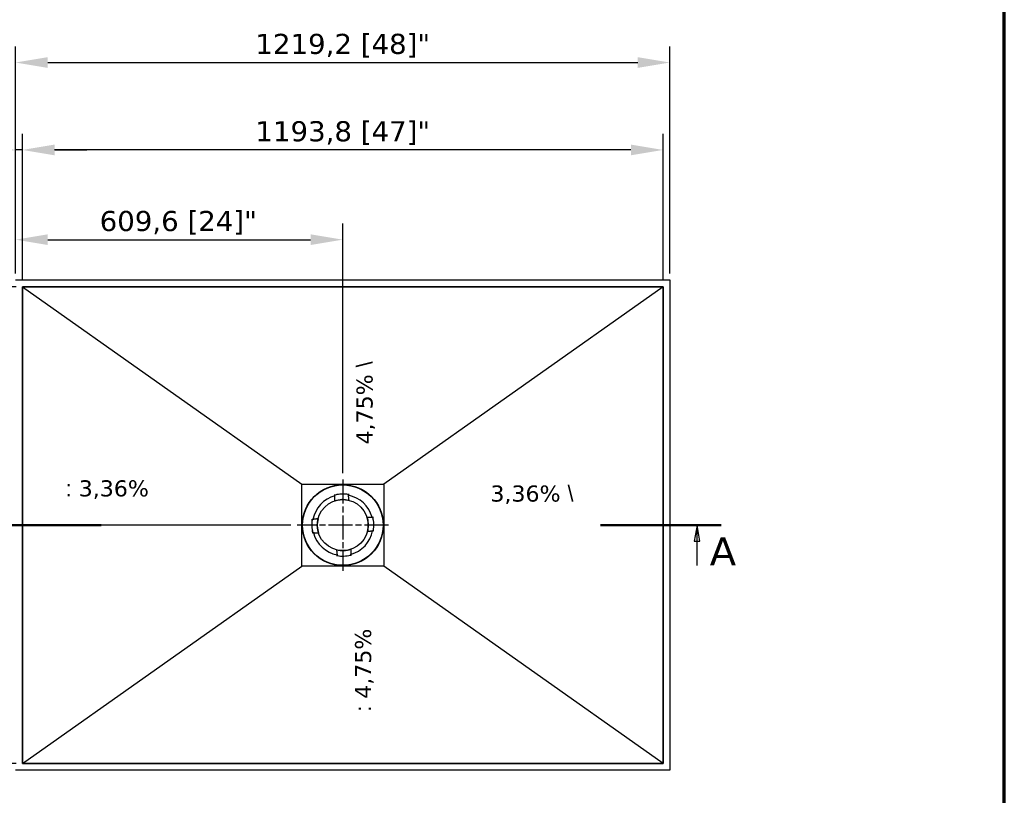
# Model space of a CAD drawing. Header units: millimetres. Extents: x -9144 to 9144, y -300 to 4365.
# Tile 6 of 14: x 1225 to 3060, y 2030 to 3476. Entities that reach past the tile are written whole.
import ezdxf

# ---------------------------------------------------------------- set-up
doc = ezdxf.new("R2010")
doc.units = ezdxf.units.MM
doc.header["$LTSCALE"] = 15
doc.linetypes.add('CHAIN', pattern=[0.3543, 0.2362, -0.0295, 0.0591, -0.0295])
doc.layers.get('0').update_dxf_attribs({"lineweight": 25})
for name, color, linetype, lineweight in [('_Sichtbarkanten', 7, 'Continuous', 25), ('Bemaßung (ISO)', 7, 'Continuous', 25), ('Mittelpunktmarkierung (ISO)', 7, 'Continuous', 25), ('Rahmen (ISO)', 7, 'Continuous', 70), ('Schnittlinie (ISO)', 7, 'CHAIN', 25), ('Symbol (ISO)', 7, 'Continuous', 25)]:
    doc.layers.add(name, color=color, linetype=linetype, lineweight=lineweight)
doc.styles.add('Bezeichnungstext (DIN)', font='verdana.ttf')
doc.styles.add('Notiztext (ISO)', font='verdana.ttf')
doc.styles.add('Pfeiltext', font='verdana.ttf')
doc.dimstyles.new('wedi A-Kon_F&E', dxfattribs={"dimscale": 15, "dimtxt": 2.5, "dimasz": 4, "dimexe": 2, "dimexo": 0.8, "dimgap": 0.3, "dimtad": 1, "dimdec": 1, "dimrnd": 1e-08, "dimtxsty": 'Notiztext (ISO)', "dimcen": 0.09, "dimclrd": 7, "dimclre": 7, "dimclrt": 256, "dimadec": 0, "dimazin": 2, "dimtfac": 0.6, "dimtmove": 0, "dimatfit": 3, "dimfxl": 1, "dimtolj": 1, "dimlwd": -1, "dimlwe": -1, "dimarcsym": 0})

# ---------------------------------------------------------------- blocks, each defined once
blk = doc.blocks.new('Ränder wedi_Zeichnungsrahmen')
at = {"layer": 'Rahmen (ISO)'}
blk.add_line((204, 6), (204, 291), dxfattribs=at)
blk = doc.blocks.new('2DTransSchnitt0')
at = {"layer": 'Schnittlinie (ISO)', "linetype": 'Continuous', "lineweight": 50}
for p, q in [((76.82, 168.91), (91.82, 168.91)), ((153.84, 168.91), (168.84, 168.91))]:
    blk.add_line(p, q, dxfattribs=at)
at = {"layer": 'Schnittlinie (ISO)', "linetype": 'Continuous'}
for p, q in [((79.82, 168.91), (79.47, 166.91)), ((79.82, 166.91), (79.82, 168.91)), ((80.17, 166.91), (79.82, 168.91)), ((165.84, 168.91), (165.49, 166.91)), ((165.84, 166.91), (165.84, 168.91)), ((166.19, 166.91), (165.84, 168.91)), ((79.47, 166.91), (80.17, 166.91)), ((79.82, 163.91), (79.82, 166.91)), ((165.49, 166.91), (166.19, 166.91)), ((165.84, 163.91), (165.84, 166.91))]:
    blk.add_line(p, q, dxfattribs=at)
at = {"layer": 'Schnittlinie (ISO)', "linetype": 'Continuous', "flags": 128}
for points in [[(80.17, 166.91), (79.82, 168.91), (79.47, 166.91), (80.17, 166.91)], [(166.19, 166.91), (165.84, 168.91), (165.49, 166.91), (166.19, 166.91)]]:
    blk.add_lwpolyline(points, dxfattribs=at)
at = {"layer": 'Schnittlinie (ISO)'}
for points in [[(80.17, 166.91), (79.82, 168.91), (79.47, 166.91), (80.17, 166.91)], [(166.19, 166.91), (165.84, 168.91), (165.49, 166.91), (166.19, 166.91)]]:
    blk.add_solid(points, dxfattribs=at)
at = {"layer": 'Schnittlinie (ISO)', "char_height": 3.5, "attachment_point": 7, "style": 'Bezeichnungstext (DIN)'}
for insert in [(75.08, 163.91), (167.4, 163.91)]:
    blk.add_mtext('A', dxfattribs=dict(at, insert=insert))
blk = doc.blocks.new('*D29')
at = {"layer": 'Bemaßung (ISO)', "color": 7, "transparency": 16777216}
for p, q in [((934.3, 3050.9), (934.3, 3110.9)), ((1205.6, 2990.9), (904.3, 2990.9)), ((934.3, 2990.9), (934.3, 2978.2)), ((1218.3, 2978.2), (904.3, 2978.2)), ((934.3, 2918.2), (934.3, 2858.2))]:
    blk.add_line(p, q, dxfattribs=at)
for points in [[(924.3, 3050.9), (944.3, 3050.9), (934.3, 2990.9)], [(924.3, 2918.2), (944.3, 2918.2), (934.3, 2978.2)]]:
    blk.add_solid(points, dxfattribs=at)
at = {"layer": 'Defpoints', "color": 0, "transparency": 16777216}
for p in [(1217.6, 2990.9), (934.3, 2978.2), (1230.3, 2978.2)]:
    blk.add_point(p, dxfattribs=at)
at = {"layer": 'Bemaßung (ISO)', "transparency": 16777216, "insert": (880.7, 2842.8), "char_height": 37.5, "attachment_point": 1, "rotation": 90, "style": 'Notiztext (ISO)'}
blk.add_mtext('\\A1;12,7 [1/2]"', dxfattribs=at)
blk = doc.blocks.new('*D30')
at = {"layer": 'Bemaßung (ISO)', "color": 7, "transparency": 16777216}
for p, q in [((1218.3, 2978.2), (904.3, 2978.2)), ((934.3, 2918.2), (934.3, 2149.2)), ((1218.3, 2089.2), (904.3, 2089.2))]:
    blk.add_line(p, q, dxfattribs=at)
for points in [[(924.3, 2918.2), (944.3, 2918.2), (934.3, 2978.2)], [(924.3, 2149.2), (944.3, 2149.2), (934.3, 2089.2)]]:
    blk.add_solid(points, dxfattribs=at)
at = {"layer": 'Defpoints', "color": 0, "transparency": 16777216}
for p in [(1230.3, 2978.2), (934.3, 2089.2), (1230.3, 2089.2)]:
    blk.add_point(p, dxfattribs=at)
at = {"layer": 'Bemaßung (ISO)', "transparency": 16777216, "insert": (880.7, 2411.1), "char_height": 37.5, "attachment_point": 1, "rotation": 90, "style": 'Notiztext (ISO)'}
blk.add_mtext('\\A1;889 [35]"', dxfattribs=at)
blk = doc.blocks.new('*D31')
at = {"layer": 'Bemaßung (ISO)', "color": 7, "transparency": 16777216}
for p, q in [((1217.6, 3002.9), (1217.6, 3426.2)), ((2436.8, 3002.9), (2436.8, 3426.2)), ((1277.6, 3396.2), (2376.8, 3396.2))]:
    blk.add_line(p, q, dxfattribs=at)
for points in [[(1277.6, 3406.2), (1277.6, 3386.2), (1217.6, 3396.2)], [(2376.8, 3406.2), (2376.8, 3386.2), (2436.8, 3396.2)]]:
    blk.add_solid(points, dxfattribs=at)
at = {"layer": 'Defpoints', "color": 0, "transparency": 16777216}
for p in [(2436.8, 3396.2), (1217.6, 2990.9), (2436.8, 2990.9)]:
    blk.add_point(p, dxfattribs=at)
at = {"layer": 'Bemaßung (ISO)', "transparency": 16777216, "insert": (1664.4, 3449.7), "char_height": 37.5, "attachment_point": 1, "style": 'Notiztext (ISO)'}
blk.add_mtext('\\A1;1219,2 [48]"', dxfattribs=at)
blk = doc.blocks.new('*D32')
at = {"layer": 'Bemaßung (ISO)', "color": 7, "transparency": 16777216}
for p, q in [((1217.6, 3002.9), (1217.6, 3263.2)), ((1230.4, 2990.2), (1230.4, 3263.2)), ((1157.6, 3233.2), (805.1, 3233.2)), ((1230.4, 3233.2), (1217.6, 3233.2)), ((1290.4, 3233.2), (1350.4, 3233.2))]:
    blk.add_line(p, q, dxfattribs=at)
for points in [[(1157.6, 3243.2), (1157.6, 3223.2), (1217.6, 3233.2)], [(1290.4, 3243.2), (1290.4, 3223.2), (1230.4, 3233.2)]]:
    blk.add_solid(points, dxfattribs=at)
at = {"layer": 'Defpoints', "color": 0, "transparency": 16777216}
for p in [(1230.4, 3233.2), (1217.6, 2990.9), (1230.4, 2978.2)]:
    blk.add_point(p, dxfattribs=at)
at = {"layer": 'Bemaßung (ISO)', "transparency": 16777216, "insert": (809.6, 3286.8), "char_height": 37.5, "attachment_point": 1, "style": 'Notiztext (ISO)'}
blk.add_mtext('\\A1;12,7 [1/2]"', dxfattribs=at)
blk = doc.blocks.new('*D33')
at = {"layer": 'Bemaßung (ISO)', "color": 7, "transparency": 16777216}
for p, q in [((1230.3, 2990.2), (1230.3, 3263.2)), ((2424.1, 2990.2), (2424.1, 3263.2)), ((2364.1, 3233.2), (1290.3, 3233.2))]:
    blk.add_line(p, q, dxfattribs=at)
for points in [[(1290.3, 3243.2), (1290.3, 3223.2), (1230.3, 3233.2)], [(2364.1, 3243.2), (2364.1, 3223.2), (2424.1, 3233.2)]]:
    blk.add_solid(points, dxfattribs=at)
at = {"layer": 'Defpoints', "color": 0, "transparency": 16777216}
for p in [(1230.3, 3233.2), (1230.3, 2978.2), (2424.1, 2978.2)]:
    blk.add_point(p, dxfattribs=at)
at = {"layer": 'Bemaßung (ISO)', "transparency": 16777216, "insert": (1664.4, 3286.8), "char_height": 37.5, "attachment_point": 1, "style": 'Notiztext (ISO)'}
blk.add_mtext('\\A1;1193,8 [47]"', dxfattribs=at)
blk = doc.blocks.new('*D38')
at = {"layer": 'Bemaßung (ISO)', "color": 7, "transparency": 16777216}
for p, q in [((1217.6, 3002.9), (1217.6, 3095.9)), ((1827.2, 2630.7), (1827.2, 3095.9)), ((1277.6, 3065.9), (1767.2, 3065.9))]:
    blk.add_line(p, q, dxfattribs=at)
for points in [[(1277.6, 3075.9), (1277.6, 3055.9), (1217.6, 3065.9)], [(1767.2, 3075.9), (1767.2, 3055.9), (1827.2, 3065.9)]]:
    blk.add_solid(points, dxfattribs=at)
at = {"layer": 'Defpoints', "color": 0, "transparency": 16777216}
for p in [(1827.2, 3065.9), (1217.6, 2990.9), (1827.2, 2618.7)]:
    blk.add_point(p, dxfattribs=at)
at = {"layer": 'Bemaßung (ISO)', "transparency": 16777216, "insert": (1374.2, 3119.5), "char_height": 37.5, "attachment_point": 1, "style": 'Notiztext (ISO)'}
blk.add_mtext('\\A1;609,6 [24]"', dxfattribs=at)
blk = doc.blocks.new('*D39')
at = {"layer": 'Bemaßung (ISO)', "color": 7, "transparency": 16777216}
for p, q in [((1205.6, 2990.9), (1056.4, 2990.9)), ((1086.4, 2930.9), (1086.4, 2593.7)), ((1730.2, 2533.7), (1056.4, 2533.7))]:
    blk.add_line(p, q, dxfattribs=at)
for points in [[(1076.4, 2930.9), (1096.4, 2930.9), (1086.4, 2990.9)], [(1076.4, 2593.7), (1096.4, 2593.7), (1086.4, 2533.7)]]:
    blk.add_solid(points, dxfattribs=at)
at = {"layer": 'Defpoints', "color": 0, "transparency": 16777216}
for p in [(1217.6, 2990.9), (1086.4, 2533.7), (1742.2, 2533.7)]:
    blk.add_point(p, dxfattribs=at)
at = {"layer": 'Bemaßung (ISO)', "transparency": 16777216, "insert": (1032.9, 2613.3), "char_height": 37.5, "attachment_point": 1, "rotation": 90, "style": 'Notiztext (ISO)'}
blk.add_mtext('\\A1;457,2 [18]"', dxfattribs=at)

msp = doc.modelspace()

# ---------------------------------------------------------------- linework, layer by layer
at = {"layer": '_Sichtbarkanten'}
for p, q in [((1217.64, 2990.9), (2436.84, 2990.9)), ((2436.84, 2990.9), (2436.84, 2076.5)), ((2424.14, 2978.2), (1230.34, 2978.2)), ((1230.34, 2978.2), (1230.34, 2089.2)), ((1230.36, 2978.17), (2424.12, 2978.17)), ((1230.36, 2089.23), (1230.36, 2978.17)), ((1230.36, 2978.17), (1750.76, 2610.17)), ((2424.12, 2978.17), (1903.72, 2610.17)), ((2424.12, 2978.17), (2424.12, 2089.23)), ((2424.14, 2089.2), (2424.14, 2978.2)), ((1750.76, 2610.17), (1903.72, 2610.17)), ((1750.76, 2457.23), (1750.76, 2610.17)), ((1903.72, 2610.17), (1903.72, 2457.23)), ((1812.37, 2590.64), (1812.32, 2590.86)), ((1812.63, 2589.67), (1812.37, 2590.64)), ((1812.63, 2589.67), (1812.63, 2589.67)), ((1812.63, 2589.65), (1812.65, 2589.59)), ((1837.65, 2590.59), (1837.63, 2590.52)), ((1837.83, 2591.59), (1837.65, 2590.6)), ((1837.65, 2590.6), (1837.65, 2590.6)), ((1837.87, 2591.81), (1837.83, 2591.59)), ((1812.11, 2578.73), (1812.11, 2578.74)), ((1838.98, 2579.73), (1838.98, 2579.74)), ((1769.13, 2544.33), (1769.36, 2544.29)), ((1769.36, 2544.29), (1770.34, 2544.11)), ((1770.34, 2544.11), (1770.34, 2544.11)), ((1770.36, 2544.11), (1770.42, 2544.09)), ((1781.21, 2545.44), (1781.2, 2545.44)), ((1872.27, 2548.83), (1872.28, 2548.83)), ((1883.2, 2548.31), (1883.13, 2548.3)), ((1883.21, 2548.32), (1884.18, 2548.57)), ((1883.21, 2548.32), (1883.21, 2548.32)), ((1884.18, 2548.57), (1884.4, 2548.63)), ((1770.3, 2518.83), (1770.08, 2518.78)), ((1771.27, 2519.09), (1770.3, 2518.83)), ((1771.27, 2519.09), (1771.27, 2519.09)), ((1771.29, 2519.09), (1771.35, 2519.11)), ((1782.21, 2518.57), (1782.2, 2518.57)), ((1873.27, 2521.97), (1873.28, 2521.97)), ((1884.13, 2523.3), (1884.06, 2523.31)), ((1884.14, 2523.29), (1884.14, 2523.29)), ((1885.13, 2523.11), (1884.14, 2523.29)), ((1885.35, 2523.07), (1885.13, 2523.11)), ((1815.51, 2487.67), (1815.51, 2487.66)), ((1841.85, 2477.75), (1841.84, 2477.81)), ((1841.86, 2477.73), (1841.86, 2477.73)), ((1841.86, 2477.73), (1842.11, 2476.76)), ((1842.37, 2488.67), (1842.37, 2488.66)), ((1816.61, 2475.59), (1816.65, 2475.82)), ((1816.65, 2475.82), (1816.83, 2476.8)), ((1816.83, 2476.8), (1816.83, 2476.8)), ((1816.84, 2476.82), (1816.85, 2476.88)), ((1842.11, 2476.76), (1842.17, 2476.54)), ((1230.36, 2089.23), (1750.76, 2457.23)), ((1903.72, 2457.23), (1750.76, 2457.23)), ((2424.12, 2089.23), (1903.72, 2457.23)), ((2436.84, 2076.5), (1217.64, 2076.5)), ((1230.34, 2089.2), (2424.14, 2089.2)), ((2424.12, 2089.23), (1230.36, 2089.23))]:
    msp.add_line(p, q, dxfattribs=at)
for radius in [75.5, 74.98, 47.5]:
    msp.add_circle((1827.24, 2533.7), radius, dxfattribs=at)
for radius, start, end in [(56.5, 105.03579, 169.23418), (57.85, 79.63499, 104.63499), (57.84, 80.11426, 104.15571), (56.5, 15.03579, 79.23418), (47.51, 75.69979, 108.57018), (57.85, 169.63499, 194.63499), (57.84, 170.11443, 194.15554), (47.51, 165.69979, 198.57018), (47.51, 345.69979, 18.57018), (57.85, 349.63499, 14.63499), (57.84, 350.11443, 14.15554), (56.5, 195.03579, 259.23418), (56.5, 285.03579, 349.23418), (47.51, 255.69979, 288.57018), (57.85, 259.63499, 284.63499), (57.84, 260.11443, 284.15554)]:
    msp.add_arc((1827.24, 2533.7), radius, start, end, dxfattribs=at)
for centre, major_axis, start_param, end_param in [((1812.62, 2589.07), (0.026, 0.524), 4.7614689, 6.2676717), ((1837.7, 2590), (0.065, -0.521), 3.1571461, 4.6633099), ((1770.94, 2544.16), (0.521, 0.065), 3.1571669, 4.6633099), ((1882.6, 2548.32), (0.524, -0.026), 4.7614689, 6.2676616), ((1771.88, 2519.08), (0.524, -0.026), 1.6198762, 3.1260566), ((1883.54, 2523.24), (0.521, 0.065), 0.0155746, 1.5217173), ((1816.78, 2477.4), (0.065, -0.521), 0.0155742, 1.5217173), ((1841.86, 2478.34), (0.026, 0.524), 1.6198762, 3.1260689)]:
    msp.add_ellipse(centre, major_axis=major_axis, ratio=0.0050031, start_param=start_param, end_param=end_param, dxfattribs=at)
for points in [[(1812.11, 2578.74), (1812.16, 2579.72), (1812.26, 2581.78), (1812.43, 2585.21), (1812.56, 2587.76), (1812.63, 2589.09)], [(1872.28, 2548.83), (1873.26, 2548.78), (1875.32, 2548.68), (1878.75, 2548.51), (1881.3, 2548.38), (1882.63, 2548.32)], [(1782.2, 2518.57), (1781.23, 2518.62), (1779.16, 2518.72), (1775.73, 2518.89), (1773.19, 2519.02), (1771.85, 2519.09)], [(1842.37, 2488.66), (1842.32, 2487.69), (1842.22, 2485.62), (1842.05, 2482.19), (1841.92, 2479.65), (1841.86, 2478.31)]]:
    msp.add_open_spline(points, degree=3, dxfattribs=at)
for points, knots in [([(1812.63, 2589.65), (1812.63, 2589.66), (1812.63, 2589.66), (1812.65, 2589.66), (1812.66, 2589.66), (1812.69, 2589.68), (1812.72, 2589.68), (1812.81, 2589.71), (1812.86, 2589.72), (1812.94, 2589.74), (1812.97, 2589.75), (1813.03, 2589.77), (1813.07, 2589.78), (1813.1, 2589.78)], [-0.076634, -0.076634, -0.076634, -0.076634, -0.06673879, -0.06673879, -0.056338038, -0.056338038, -0.038045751, -0.038045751, -0.019786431, -0.019786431, -0.009644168, -0.009644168, -0.000001, -0.000001, -0.000001, -0.000001]), ([(1812.65, 2589.59), (1812.65, 2589.59), (1812.65, 2589.59), (1812.65, 2589.59), (1812.65, 2589.59), (1812.65, 2589.59)], [-0.0024546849, -0.0024546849, -0.0024546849, -0.0024546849, -0.0012389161, -0.0012389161, 0, 0, 0, 0]), ([(1812.65, 2589.59), (1812.65, 2589.59), (1812.65, 2589.59), (1812.67, 2589.58), (1812.67, 2589.57), (1812.71, 2589.55), (1812.74, 2589.53), (1812.83, 2589.47), (1812.88, 2589.43), (1813, 2589.34), (1813.08, 2589.28), (1813.15, 2589.23), (1813.15, 2589.23), (1813.15, 2589.23)], [0.000013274, 0.000013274, 0.000013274, 0.000013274, 0.008341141, 0.008341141, 0.017229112, 0.017229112, 0.036430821, 0.036430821, 0.059208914, 0.059208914, 0.085826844, 0.085826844, 0.086205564, 0.086205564, 0.086205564, 0.086205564]), ([(1837.16, 2590.12), (1837.16, 2590.12), (1837.16, 2590.12), (1837.23, 2590.18), (1837.3, 2590.24), (1837.41, 2590.34), (1837.46, 2590.39), (1837.54, 2590.45), (1837.58, 2590.48), (1837.61, 2590.5), (1837.62, 2590.51), (1837.63, 2590.52), (1837.63, 2590.52), (1837.63, 2590.52)], [-0.000381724, -0.000381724, -0.000381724, -0.000381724, 0, 0, 0.026828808, 0.026828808, 0.049787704, 0.049787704, 0.069141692, 0.069141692, 0.078100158, 0.078100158, 0.086492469, 0.086492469, 0.086492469, 0.086492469]), ([(1837.17, 2590.68), (1837.2, 2590.68), (1837.23, 2590.67), (1837.3, 2590.66), (1837.33, 2590.65), (1837.42, 2590.64), (1837.47, 2590.63), (1837.55, 2590.61), (1837.58, 2590.6), (1837.62, 2590.6), (1837.63, 2590.59), (1837.64, 2590.59), (1837.65, 2590.59), (1837.65, 2590.59)], [-0.076650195, -0.076650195, -0.076650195, -0.076650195, -0.066953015, -0.066953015, -0.056752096, -0.056752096, -0.038484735, -0.038484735, -0.020190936, -0.020190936, -0.009844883, -0.009844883, 0, 0, 0, 0]), ([(1837.63, 2590.52), (1837.63, 2590.52), (1837.63, 2590.52), (1837.63, 2590.52), (1837.63, 2590.52), (1837.63, 2590.52)], [-0.0025081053, -0.0025081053, -0.0025081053, -0.0025081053, -0.001265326, -0.001265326, -0.0000514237, -0.0000514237, -0.0000514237, -0.0000514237]), ([(1770.26, 2543.63), (1770.27, 2543.66), (1770.27, 2543.7), (1770.29, 2543.76), (1770.29, 2543.79), (1770.31, 2543.88), (1770.32, 2543.93), (1770.33, 2544.01), (1770.34, 2544.05), (1770.35, 2544.08), (1770.35, 2544.09), (1770.35, 2544.1), (1770.35, 2544.11), (1770.36, 2544.11)], [-0.075999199, -0.075999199, -0.075999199, -0.075999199, -0.066131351, -0.066131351, -0.055795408, -0.055795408, -0.037782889, -0.037782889, -0.01981545, -0.01981545, -0.009674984, -0.009674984, 0, 0, 0, 0]), ([(1770.42, 2544.09), (1770.42, 2544.09), (1770.42, 2544.09), (1770.42, 2544.09), (1770.42, 2544.09), (1770.42, 2544.09)], [-0.002286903, -0.002286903, -0.002286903, -0.002286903, -0.0011529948, -0.0011529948, -0.0000457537, -0.0000457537, -0.0000457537, -0.0000457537]), ([(1770.83, 2543.65), (1770.83, 2543.65), (1770.82, 2543.65), (1770.76, 2543.71), (1770.71, 2543.77), (1770.61, 2543.88), (1770.56, 2543.93), (1770.49, 2544.01), (1770.47, 2544.04), (1770.44, 2544.07), (1770.43, 2544.08), (1770.42, 2544.09), (1770.42, 2544.09), (1770.42, 2544.09)], [-0.000376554, -0.000376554, -0.000376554, -0.000376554, 0, 0, 0.025707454, 0.025707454, 0.048259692, 0.048259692, 0.067659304, 0.067659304, 0.076655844, 0.076655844, 0.085096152, 0.085096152, 0.085096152, 0.085096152]), ([(1883.13, 2548.3), (1883.13, 2548.29), (1883.13, 2548.29), (1883.12, 2548.28), (1883.11, 2548.27), (1883.09, 2548.24), (1883.07, 2548.2), (1883, 2548.12), (1882.96, 2548.07), (1882.87, 2547.96), (1882.82, 2547.89), (1882.76, 2547.82), (1882.76, 2547.82), (1882.76, 2547.82)], [0.000009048, 0.000009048, 0.000009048, 0.000009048, 0.008391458, 0.008391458, 0.017324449, 0.017324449, 0.036587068, 0.036587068, 0.05897971, 0.05897971, 0.08450589, 0.08450589, 0.08487978, 0.08487978, 0.08487978, 0.08487978]), ([(1883.13, 2548.3), (1883.13, 2548.3), (1883.13, 2548.3), (1883.13, 2548.3), (1883.13, 2548.3), (1883.13, 2548.3)], [-0.0022386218, -0.0022386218, -0.0022386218, -0.0022386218, -0.0011303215, -0.0011303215, 0, 0, 0, 0]), ([(1883.2, 2548.31), (1883.2, 2548.31), (1883.2, 2548.31), (1883.2, 2548.3), (1883.2, 2548.29), (1883.21, 2548.25), (1883.22, 2548.22), (1883.25, 2548.14), (1883.26, 2548.09), (1883.28, 2548.01), (1883.29, 2547.97), (1883.31, 2547.91), (1883.32, 2547.88), (1883.32, 2547.85)], [-0.076023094, -0.076023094, -0.076023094, -0.076023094, -0.066379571, -0.066379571, -0.056273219, -0.056273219, -0.038303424, -0.038303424, -0.020284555, -0.020284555, -0.009907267, -0.009907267, -0.000001, -0.000001, -0.000001, -0.000001]), ([(1771.29, 2519.09), (1771.29, 2519.09), (1771.29, 2519.09), (1771.28, 2519.1), (1771.28, 2519.11), (1771.27, 2519.15), (1771.26, 2519.18), (1771.24, 2519.26), (1771.22, 2519.31), (1771.2, 2519.4), (1771.19, 2519.43), (1771.18, 2519.49), (1771.17, 2519.52), (1771.16, 2519.56)], [-0.076023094, -0.076023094, -0.076023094, -0.076023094, -0.066379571, -0.066379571, -0.056273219, -0.056273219, -0.038303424, -0.038303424, -0.020284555, -0.020284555, -0.009907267, -0.009907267, -0.000001, -0.000001, -0.000001, -0.000001]), ([(1771.35, 2519.11), (1771.35, 2519.11), (1771.36, 2519.11), (1771.36, 2519.12), (1771.37, 2519.13), (1771.39, 2519.17), (1771.42, 2519.2), (1771.48, 2519.28), (1771.52, 2519.33), (1771.61, 2519.45), (1771.67, 2519.51), (1771.72, 2519.58), (1771.72, 2519.58), (1771.72, 2519.58)], [0.000009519, 0.000009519, 0.000009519, 0.000009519, 0.008391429, 0.008391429, 0.017324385, 0.017324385, 0.036586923, 0.036586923, 0.058979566, 0.058979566, 0.084505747, 0.084505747, 0.084879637, 0.084879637, 0.084879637, 0.084879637]), ([(1771.35, 2519.11), (1771.35, 2519.11), (1771.35, 2519.11), (1771.35, 2519.11), (1771.35, 2519.11), (1771.35, 2519.11)], [-0.0022392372, -0.0022392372, -0.0022392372, -0.0022392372, -0.0011303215, -0.0011303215, 0, 0, 0, 0]), ([(1883.66, 2523.76), (1883.66, 2523.75), (1883.66, 2523.75), (1883.72, 2523.69), (1883.78, 2523.63), (1883.88, 2523.52), (1883.92, 2523.47), (1883.99, 2523.4), (1884.02, 2523.37), (1884.04, 2523.33), (1884.05, 2523.33), (1884.06, 2523.31), (1884.06, 2523.31), (1884.06, 2523.31)], [-0.000376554, -0.000376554, -0.000376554, -0.000376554, 0, 0, 0.025707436, 0.025707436, 0.048259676, 0.048259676, 0.067659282, 0.067659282, 0.076655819, 0.076655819, 0.085096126, 0.085096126, 0.085096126, 0.085096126]), ([(1884.06, 2523.31), (1884.06, 2523.31), (1884.06, 2523.31), (1884.06, 2523.31), (1884.06, 2523.31), (1884.06, 2523.31)], [-0.0022869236, -0.0022869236, -0.0022869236, -0.0022869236, -0.0011529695, -0.0011529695, -0.0000457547, -0.0000457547, -0.0000457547, -0.0000457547]), ([(1884.22, 2523.77), (1884.22, 2523.74), (1884.21, 2523.71), (1884.2, 2523.64), (1884.19, 2523.61), (1884.18, 2523.52), (1884.17, 2523.47), (1884.15, 2523.39), (1884.14, 2523.36), (1884.14, 2523.32), (1884.13, 2523.31), (1884.13, 2523.3), (1884.13, 2523.3), (1884.13, 2523.3)], [-0.075999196, -0.075999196, -0.075999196, -0.075999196, -0.066127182, -0.066127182, -0.055786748, -0.055786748, -0.037774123, -0.037774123, -0.019807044, -0.019807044, -0.009670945, -0.009670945, 0, 0, 0, 0]), ([(1817.3, 2477.29), (1817.29, 2477.29), (1817.29, 2477.28), (1817.23, 2477.22), (1817.17, 2477.17), (1817.06, 2477.07), (1817.01, 2477.02), (1816.93, 2476.95), (1816.91, 2476.93), (1816.87, 2476.9), (1816.87, 2476.89), (1816.85, 2476.88), (1816.85, 2476.88), (1816.85, 2476.88)], [-0.000376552, -0.000376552, -0.000376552, -0.000376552, 0, 0, 0.025707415, 0.025707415, 0.048259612, 0.048259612, 0.06765919, 0.06765919, 0.076655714, 0.076655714, 0.085096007, 0.085096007, 0.085096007, 0.085096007]), ([(1841.84, 2477.81), (1841.83, 2477.81), (1841.83, 2477.82), (1841.82, 2477.82), (1841.81, 2477.83), (1841.78, 2477.85), (1841.74, 2477.88), (1841.66, 2477.94), (1841.61, 2477.98), (1841.5, 2478.07), (1841.43, 2478.13), (1841.36, 2478.18), (1841.36, 2478.18), (1841.36, 2478.18)], [0.000009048, 0.000009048, 0.000009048, 0.000009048, 0.008391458, 0.008391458, 0.017324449, 0.017324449, 0.036587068, 0.036587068, 0.05897971, 0.05897971, 0.084505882, 0.084505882, 0.084879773, 0.084879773, 0.084879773, 0.084879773]), ([(1841.85, 2477.75), (1841.85, 2477.75), (1841.85, 2477.75), (1841.84, 2477.74), (1841.83, 2477.74), (1841.79, 2477.73), (1841.76, 2477.72), (1841.68, 2477.7), (1841.63, 2477.68), (1841.55, 2477.66), (1841.51, 2477.65), (1841.45, 2477.64), (1841.42, 2477.63), (1841.39, 2477.62)], [-0.076023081, -0.076023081, -0.076023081, -0.076023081, -0.066351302, -0.066351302, -0.056214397, -0.056214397, -0.038242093, -0.038242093, -0.020223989, -0.020223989, -0.009878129, -0.009878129, -0.000001, -0.000001, -0.000001, -0.000001]), ([(1841.84, 2477.81), (1841.84, 2477.81), (1841.84, 2477.81), (1841.84, 2477.81), (1841.84, 2477.81), (1841.84, 2477.81)], [-0.0022386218, -0.0022386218, -0.0022386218, -0.0022386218, -0.0011303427, -0.0011303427, 0, 0, 0, 0]), ([(1817.31, 2476.72), (1817.28, 2476.73), (1817.25, 2476.73), (1817.18, 2476.75), (1817.15, 2476.75), (1817.06, 2476.77), (1817.01, 2476.78), (1816.93, 2476.79), (1816.9, 2476.8), (1816.86, 2476.81), (1816.85, 2476.81), (1816.84, 2476.81), (1816.84, 2476.81), (1816.84, 2476.82)], [-0.07599917, -0.07599917, -0.07599917, -0.07599917, -0.066095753, -0.066095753, -0.055721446, -0.055721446, -0.037708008, -0.037708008, -0.019743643, -0.019743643, -0.009640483, -0.009640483, 0, 0, 0, 0]), ([(1816.85, 2476.88), (1816.85, 2476.88), (1816.85, 2476.88), (1816.85, 2476.88), (1816.85, 2476.88), (1816.85, 2476.88)], [-0.0022869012, -0.0022869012, -0.0022869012, -0.0022869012, -0.0011530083, -0.0011530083, -0.0000457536, -0.0000457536, -0.0000457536, -0.0000457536])]:
    msp.add_open_spline(points, degree=3, knots=knots, dxfattribs=at)
for points in [[(1838.98, 2579.74), (1838.4, 2584.4), (1837.69, 2590.03)], [(1781.2, 2545.44), (1776.54, 2544.86), (1770.92, 2544.15)], [(1873.28, 2521.97), (1877.94, 2522.55), (1883.57, 2523.25)], [(1815.51, 2487.66), (1816.09, 2483), (1816.79, 2477.38)]]:
    msp.add_rational_spline(points, [1.21561557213, 1.13881668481, 1.05643602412], degree=2, dxfattribs=at)
at = {"layer": 'Mittelpunktmarkierung (ISO)', "linetype": 'CHAIN', "ltscale": 12.593609}
for p, q in [((1827.24, 2618.7), (1827.24, 2448.7)), ((1912.24, 2533.7), (1742.24, 2533.7))]:
    msp.add_line(p, q, dxfattribs=at)

# ---------------------------------------------------------------- block references
at = {"xscale": 15, "yscale": 15, "zscale": 15}
msp.add_blockref('Ränder wedi_Zeichnungsrahmen', (0, 0), dxfattribs=at)
at = {"layer": 'Schnittlinie (ISO)', "xscale": 15, "yscale": 15, "zscale": 15}
msp.add_blockref('2DTransSchnitt0', (0, 0), dxfattribs=at)

# ---------------------------------------------------------------- texts
at = {"layer": 'Symbol (ISO)', "char_height": 30, "attachment_point": 1, "rotation": 90, "style": 'Pfeiltext'}
for s, insert, width in [('\\fVerdana|b0|i0;\\H30.0000;4,75% \\fAIGDT|b0|i0;\\H30.0000;\\\\', (1852.78, 2684.04), 259.9982), ('\\fAIGDT|b0|i0;\\H30.0000;:\\fVerdana|b0|i0;\\H30.0000; 4,75%', (1850.1, 2185.64), 210.1056)]:
    msp.add_mtext(s, dxfattribs=dict(at, insert=insert, width=width))
at = {"layer": 'Symbol (ISO)', "char_height": 30, "attachment_point": 1, "style": 'Pfeiltext'}
for s, insert, width in [('\\fAIGDT|b0|i0;\\H30.0000;:\\fVerdana|b0|i0;\\H30.0000; 3,36%', (1310.94, 2617.21), 262.2671), ('\\fVerdana|b0|i0;\\H30.0000;3,36% \\fAIGDT|b0|i0;\\H30.0000;\\\\', (2102.32, 2607.55), 287.7764)]:
    msp.add_mtext(s, dxfattribs=dict(at, insert=insert, width=width))

# ---------------------------------------------------------------- dimensions: what is measured, and where the dimension line sits
at = {"layer": 'Bemaßung (ISO)', "color": 7}
for base, p1, p2, angle, override, picture, middle in [((2436.84, 3396.16), (1217.64, 2990.9), (2436.84, 2990.9), 180, {"dimgap": 0.3, "dimdec": 1, "dimtol": 0, "dimlim": 0, "dimtp": 0, "dimtm": 0, "dimtdec": 2, "dimtofl": 0, "dimatfit": 1}, '*D31', (1827.24, 3396.16)), ((1230.34, 3233.2), (2424.14, 2978.2), (1230.34, 2978.2), 180, {"dimgap": 0.3, "dimdec": 1, "dimtol": 0, "dimlim": 0, "dimtp": 0, "dimtm": 0, "dimtdec": 2, "dimtofl": 0, "dimatfit": 1}, '*D33', (1827.24, 3233.2)), ((934.29, 2978.2), (1217.64, 2990.9), (1230.34, 2978.2), 270, {"dimgap": 0.3, "dimdec": 1, "dimtol": 0, "dimlim": 0, "dimtp": 0, "dimtm": 0, "dimtdec": 2, "dimtofl": 1, "dimatfit": 1}, '*D29', (934.29, 2984.55)), ((1086.44, 2533.7), (1217.64, 2990.9), (1742.24, 2533.7), 270, {"dimgap": 0.3, "dimdec": 1, "dimtol": 0, "dimlim": 0, "dimtp": 0, "dimtm": 0, "dimtdec": 2, "dimtofl": 0, "dimatfit": 1}, '*D39', (1086.44, 2762.3)), ((934.29, 2089.2), (1230.34, 2978.2), (1230.34, 2089.2), 90, {"dimgap": 0.3, "dimdec": 1, "dimtol": 0, "dimlim": 0, "dimtp": 0, "dimtm": 0, "dimtdec": 2, "dimtofl": 0, "dimatfit": 1}, '*D30', (934.29, 2533.7))]:
    dim = msp.add_linear_dim(base=base, p1=p1, p2=p2, angle=angle, text='<>"', dimstyle='wedi A-Kon_F&E', override=override, dxfattribs=at)
    dim.commit()
    dim.dimension.update_dxf_attribs({"geometry": picture, "text_midpoint": middle, "dimtype": 160})
for base, p2, override, picture, middle in [((1230.36, 3233.2), (1230.36, 2978.17), {"dimgap": 0.3, "dimdec": 1, "dimtol": 0, "dimlim": 0, "dimtp": 0, "dimtm": 0, "dimtdec": 2, "dimtofl": 1, "dimatfit": 1}, '*D32', (951.36, 3233.2)), ((1827.24, 3065.9), (1827.24, 2618.7), {"dimgap": 0.3, "dimdec": 1, "dimtol": 0, "dimlim": 0, "dimtp": 0, "dimtm": 0, "dimtdec": 2, "dimtofl": 0, "dimatfit": 1}, '*D38', (1522.44, 3065.9))]:
    dim = msp.add_linear_dim(base=base, p1=(1217.64, 2990.9), p2=p2, text='<>"', dimstyle='wedi A-Kon_F&E', override=override, dxfattribs=at)
    dim.commit()
    dim.dimension.update_dxf_attribs({"geometry": picture, "text_midpoint": middle, "dimtype": 160})

doc.saveas('drawing.dxf')
